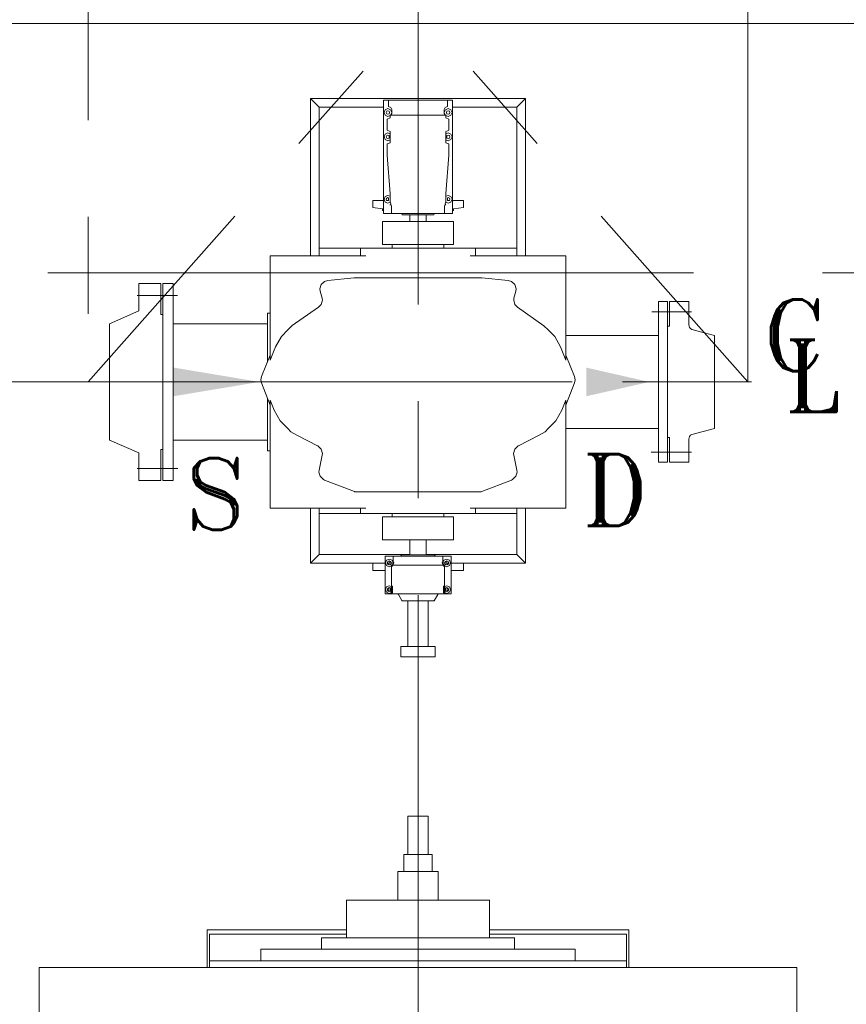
# Model space of a CAD drawing. Header units: inches. Extents: x 709340 to 1075215, y 37864 to 402163.
# Tile 23 of 56: x 823963 to 826844, y 172891 to 176322. Entities that reach past the tile are written whole.
import ezdxf

# ---------------------------------------------------------------- set-up
doc = ezdxf.new("R2010")
doc.units = ezdxf.units.IN
doc.header["$LTSCALE"] = 1800
doc.header["$MEASUREMENT"] = 0
doc.linetypes.add('CENTER', pattern=[2, 1.25, -0.25, 0.25, -0.25])
doc.layers.get('0').update_dxf_attribs({"color": 253, "lineweight": 5})
for name, color, linetype, lineweight in [('CEN', 8, 'CENTER', 18), ('GRID', 8, 'CENTER', 18), ('TEXT', 3, 'Continuous', 18)]:
    doc.layers.add(name, color=color, linetype=linetype, lineweight=lineweight)
doc.styles.add('ROMANT', font='romant')

# ---------------------------------------------------------------- blocks, each defined once
blk = doc.blocks.new('A$C2F2702F9')
at = {"color": 250}
for p, q in [((3390, 22249.5), (7425, 22249.5)), ((3390, 22249.5), (7425, 22249.5)), ((4925, 21988), (4955, 21958)), ((4925, 21440), (4925, 21988)), ((4925, 21988), (5675, 21988)), ((4925, 21988), (5675, 21988)), ((4925, 21440), (4925, 21988)), ((4925, 21988), (4955, 21958)), ((5180, 21587.5), (5180, 21982)), ((5180, 21982), (5197.6, 21982)), ((5180, 21982), (5197.6, 21982)), ((5180, 21587.5), (5180, 21982)), ((5197.6, 21982), (5402.4, 21982)), ((5197.6, 21959.8), (5197.6, 21982)), ((5197.6, 21959.8), (5197.6, 21982)), ((5197.6, 21982), (5402.4, 21982)), ((5197.6, 21959.8), (5205.2, 21956.7)), ((5197.6, 21959.8), (5205.2, 21956.7)), ((5394.8, 21956.7), (5402.4, 21959.8)), ((5394.8, 21956.7), (5402.4, 21959.8)), ((5402.4, 21982), (5420, 21982)), ((5402.4, 21982), (5402.4, 21959.8)), ((5402.4, 21982), (5402.4, 21959.8)), ((5402.4, 21982), (5420, 21982)), ((5420, 21982), (5420, 21587.5)), ((5420, 21982), (5420, 21587.5)), ((5675, 21988), (5645, 21958)), ((5675, 21988), (5645, 21958)), ((5675, 21440), (5675, 21988)), ((5675, 21440), (5675, 21988)), ((4955, 21958), (5180, 21958)), ((4955, 21466.5), (4955, 21958)), ((4955, 21466.5), (4955, 21958)), ((4955, 21958), (5180, 21958)), ((5181.5, 21939), (5185.5, 21948.5)), ((5181.5, 21939), (5185.5, 21948.5)), ((5185.5, 21929.5), (5181.5, 21939)), ((5185.5, 21929.5), (5181.5, 21939)), ((5185.5, 21948.5), (5195, 21952.5)), ((5185.5, 21948.5), (5195, 21952.5)), ((5195, 21925.5), (5185.5, 21929.5)), ((5195, 21925.5), (5185.5, 21929.5)), ((5189, 21939), (5190.8, 21943.2)), ((5189, 21939), (5190.8, 21943.2)), ((5190.8, 21934.8), (5189, 21939)), ((5190.8, 21934.8), (5189, 21939)), ((5190.8, 21943.2), (5195, 21945)), ((5190.8, 21943.2), (5195, 21945)), ((5195, 21933), (5190.8, 21934.8)), ((5195, 21933), (5190.8, 21934.8)), ((5195, 21952.5), (5204.5, 21948.5)), ((5195, 21952.5), (5204.5, 21948.5)), ((5195, 21945), (5199.2, 21943.2)), ((5195, 21945), (5199.2, 21943.2)), ((5199.2, 21934.8), (5195, 21933)), ((5199.2, 21934.8), (5195, 21933)), ((5202.5, 21928.6), (5195, 21925.5)), ((5202.5, 21928.6), (5195, 21925.5)), ((5199.2, 21943.2), (5201, 21939)), ((5199.2, 21943.2), (5201, 21939)), ((5201, 21939), (5199.2, 21934.8)), ((5201, 21939), (5199.2, 21934.8)), ((5206.6, 21931.5), (5202.5, 21930)), ((5206.6, 21931.5), (5202.5, 21930)), ((5202.5, 21930), (5397.5, 21930)), ((5202.5, 21930), (5202.5, 21920.2)), ((5202.5, 21930), (5202.5, 21920.2)), ((5202.5, 21930), (5397.5, 21930)), ((5204.5, 21948.5), (5208.5, 21939)), ((5204.5, 21948.5), (5208.5, 21939)), ((5205.2, 21956.7), (5208.4, 21949)), ((5205.2, 21956.7), (5208.4, 21949)), ((5208.5, 21939), (5205.2, 21930.9)), ((5208.5, 21939), (5205.2, 21930.9)), ((5208.4, 21935), (5206.6, 21931.5)), ((5208.4, 21935), (5206.6, 21931.5)), ((5208.4, 21949), (5208.4, 21935)), ((5208.4, 21949), (5208.4, 21935)), ((5391.5, 21939), (5395.5, 21948.5)), ((5391.5, 21939), (5395.5, 21948.5)), ((5394.8, 21930.9), (5391.5, 21939)), ((5394.8, 21930.9), (5391.5, 21939)), ((5391.6, 21949), (5394.8, 21956.7)), ((5391.6, 21949), (5394.8, 21956.7)), ((5391.6, 21935), (5391.6, 21949)), ((5391.6, 21935), (5391.6, 21949)), ((5393.4, 21931.5), (5391.6, 21935)), ((5393.4, 21931.5), (5391.6, 21935)), ((5397.5, 21930), (5393.4, 21931.5)), ((5397.5, 21930), (5393.4, 21931.5)), ((5395.5, 21948.5), (5405, 21952.5)), ((5395.5, 21948.5), (5405, 21952.5)), ((5397.5, 21920.2), (5397.5, 21930)), ((5397.5, 21920.2), (5397.5, 21930)), ((5405, 21925.5), (5397.5, 21928.6)), ((5405, 21925.5), (5397.5, 21928.6)), ((5399, 21939), (5400.8, 21943.2)), ((5399, 21939), (5400.8, 21943.2)), ((5400.8, 21934.8), (5399, 21939)), ((5400.8, 21934.8), (5399, 21939)), ((5400.8, 21943.2), (5405, 21945)), ((5400.8, 21943.2), (5405, 21945)), ((5405, 21933), (5400.8, 21934.8)), ((5405, 21933), (5400.8, 21934.8)), ((5405, 21952.5), (5414.5, 21948.5)), ((5405, 21952.5), (5414.5, 21948.5)), ((5405, 21945), (5409.2, 21943.2)), ((5405, 21945), (5409.2, 21943.2)), ((5409.2, 21934.8), (5405, 21933)), ((5409.2, 21934.8), (5405, 21933)), ((5414.5, 21929.5), (5405, 21925.5)), ((5414.5, 21929.5), (5405, 21925.5)), ((5409.2, 21943.2), (5411, 21939)), ((5409.2, 21943.2), (5411, 21939)), ((5411, 21939), (5409.2, 21934.8)), ((5411, 21939), (5409.2, 21934.8)), ((5414.5, 21948.5), (5418.5, 21939)), ((5414.5, 21948.5), (5418.5, 21939)), ((5418.5, 21939), (5414.5, 21929.5)), ((5418.5, 21939), (5414.5, 21929.5)), ((5420, 21958), (5645, 21958)), ((5420, 21958), (5645, 21958)), ((5645, 21958), (5645, 21466.5)), ((5645, 21958), (5645, 21466.5)), ((5202.5, 21920.2), (5192.6, 21916.1)), ((5202.5, 21920.2), (5192.6, 21916.1)), ((5192.6, 21876.9), (5192.6, 21916.1)), ((5192.6, 21876.9), (5192.6, 21916.1)), ((5407.4, 21916.1), (5397.5, 21920.2)), ((5407.4, 21916.1), (5397.5, 21920.2)), ((5407.4, 21916.1), (5407.4, 21876.9)), ((5407.4, 21916.1), (5407.4, 21876.9)), ((5181.5, 21854), (5185.5, 21863.5)), ((5181.5, 21854), (5185.5, 21863.5)), ((5185.5, 21863.5), (5195, 21867.5)), ((5185.5, 21863.5), (5195, 21867.5)), ((5189, 21854), (5190.8, 21858.2)), ((5189, 21854), (5190.8, 21858.2)), ((5190.8, 21858.2), (5195, 21860)), ((5190.8, 21858.2), (5195, 21860)), ((5192.6, 21876.9), (5202.5, 21872.8)), ((5192.6, 21876.9), (5202.5, 21872.8)), ((5195, 21867.5), (5202.5, 21864.4)), ((5195, 21867.5), (5202.5, 21864.4)), ((5195, 21860), (5199.2, 21858.2)), ((5195, 21860), (5199.2, 21858.2)), ((5199.2, 21849.8), (5199.2, 21858.2)), ((5199.2, 21849.8), (5199.2, 21858.2)), ((5202.5, 21872.8), (5202.5, 21833.7)), ((5202.5, 21872.8), (5202.5, 21833.7)), ((5397.5, 21872.8), (5402.5, 21874.9)), ((5397.5, 21872.8), (5402.5, 21874.9)), ((5397.5, 21833.7), (5397.5, 21872.8)), ((5397.5, 21833.7), (5397.5, 21872.8)), ((5397.5, 21864.4), (5405, 21867.5)), ((5397.5, 21864.4), (5405, 21867.5)), ((5400.8, 21858.2), (5405, 21860)), ((5400.8, 21858.2), (5405, 21860)), ((5400.8, 21849.8), (5400.8, 21858.2)), ((5400.8, 21849.8), (5400.8, 21858.2)), ((5402.5, 21874.9), (5407.4, 21876.9)), ((5402.5, 21874.9), (5407.4, 21876.9)), ((5405, 21867.5), (5414.5, 21863.5)), ((5405, 21867.5), (5414.5, 21863.5)), ((5405, 21860), (5409.2, 21858.2)), ((5405, 21860), (5409.2, 21858.2)), ((5409.2, 21858.2), (5411, 21854)), ((5409.2, 21858.2), (5411, 21854)), ((5414.5, 21863.5), (5418.5, 21854)), ((5414.5, 21863.5), (5418.5, 21854)), ((5185.5, 21844.5), (5181.5, 21854)), ((5185.5, 21844.5), (5181.5, 21854)), ((5195, 21840.5), (5185.5, 21844.5)), ((5195, 21840.5), (5185.5, 21844.5)), ((5190.8, 21849.8), (5189, 21854)), ((5190.8, 21849.8), (5189, 21854)), ((5195, 21848), (5190.8, 21849.8)), ((5195, 21848), (5190.8, 21849.8)), ((5202.5, 21833.7), (5192.6, 21829.6)), ((5202.5, 21833.7), (5192.6, 21829.6)), ((5192.6, 21790.4), (5192.6, 21829.6)), ((5192.6, 21790.4), (5192.6, 21829.6)), ((5199.2, 21849.8), (5195, 21848)), ((5199.2, 21849.8), (5195, 21848)), ((5202.5, 21843.6), (5195, 21840.5)), ((5202.5, 21843.6), (5195, 21840.5)), ((5405, 21840.5), (5397.5, 21843.6)), ((5405, 21840.5), (5397.5, 21843.6)), ((5407.4, 21829.6), (5397.5, 21833.7)), ((5407.4, 21829.6), (5397.5, 21833.7)), ((5405, 21848), (5400.8, 21849.8)), ((5405, 21848), (5400.8, 21849.8)), ((5409.2, 21849.8), (5405, 21848)), ((5409.2, 21849.8), (5405, 21848)), ((5414.5, 21844.5), (5405, 21840.5)), ((5414.5, 21844.5), (5405, 21840.5)), ((5407.4, 21829.6), (5407.4, 21790.4)), ((5407.4, 21829.6), (5407.4, 21790.4)), ((5411, 21854), (5409.2, 21849.8)), ((5411, 21854), (5409.2, 21849.8)), ((5418.5, 21854), (5414.5, 21844.5)), ((5418.5, 21854), (5414.5, 21844.5)), ((5192.6, 21790.4), (5202.5, 21655.3)), ((5192.6, 21790.4), (5202.5, 21655.3)), ((5397.5, 21655.3), (5407.4, 21790.4)), ((5397.5, 21655.3), (5407.4, 21790.4)), ((5185.5, 21646), (5195, 21650)), ((5185.5, 21646), (5195, 21650)), ((5195, 21650), (5202.5, 21646.9)), ((5195, 21650), (5202.5, 21646.9)), ((5202.5, 21655.3), (5202.5, 21627.5)), ((5202.5, 21655.3), (5202.5, 21627.5)), ((5397.5, 21627.5), (5397.5, 21655.3)), ((5397.5, 21627.5), (5397.5, 21655.3)), ((5397.5, 21646.9), (5405, 21650)), ((5397.5, 21646.9), (5405, 21650)), ((5405, 21650), (5414.5, 21646)), ((5405, 21650), (5414.5, 21646)), ((5142, 21607.5), (5142, 21632.5)), ((5142, 21632.5), (5180, 21632.5)), ((5142, 21632.5), (5180, 21632.5)), ((5142, 21607.5), (5142, 21632.5)), ((5181.5, 21636.5), (5185.5, 21646)), ((5181.5, 21636.5), (5185.5, 21646)), ((5185.5, 21627), (5181.5, 21636.5)), ((5185.5, 21627), (5181.5, 21636.5)), ((5195, 21623), (5185.5, 21627)), ((5195, 21623), (5185.5, 21627)), ((5189, 21636.5), (5190.8, 21640.7)), ((5189, 21636.5), (5190.8, 21640.7)), ((5190.7, 21632.5), (5189, 21636.5)), ((5190.7, 21632.5), (5189, 21636.5)), ((5190.7, 21632.5), (5197, 21632.5)), ((5190.7, 21632.5), (5197, 21632.5)), ((5190.8, 21640.7), (5195, 21642.5)), ((5190.8, 21640.7), (5195, 21642.5)), ((5195, 21642.5), (5197, 21641.7)), ((5195, 21642.5), (5197, 21641.7)), ((5203, 21626.3), (5195, 21623)), ((5203, 21626.3), (5195, 21623)), ((5197, 21632.5), (5197, 21641.7)), ((5197, 21632.5), (5197, 21641.7)), ((5204.4, 21618.5), (5202.3, 21617.6)), ((5204.4, 21618.5), (5202.3, 21617.6)), ((5206.1, 21616), (5202.3, 21617.6)), ((5206.1, 21616), (5202.3, 21617.6)), ((5202.5, 21627.5), (5205.8, 21620.4)), ((5202.5, 21627.5), (5205.8, 21620.4)), ((5205.2, 21618.8), (5204.4, 21618.5)), ((5205.2, 21618.8), (5204.4, 21618.5)), ((5205.8, 21620.4), (5205.2, 21618.8)), ((5205.8, 21620.4), (5205.2, 21618.8)), ((5207.6, 21612.5), (5206.1, 21616)), ((5207.6, 21612.5), (5206.1, 21616)), ((5393.9, 21616), (5392.4, 21612.5)), ((5393.9, 21616), (5392.4, 21612.5)), ((5397.4, 21617.5), (5393.9, 21616)), ((5397.4, 21617.5), (5393.9, 21616)), ((5394.2, 21620.4), (5397.5, 21627.5)), ((5394.2, 21620.4), (5397.5, 21627.5)), ((5394.8, 21618.8), (5394.2, 21620.4)), ((5394.8, 21618.8), (5394.2, 21620.4)), ((5395.6, 21618.5), (5394.8, 21618.8)), ((5395.6, 21618.5), (5394.8, 21618.8)), ((5397.4, 21617.5), (5395.6, 21618.5)), ((5397.4, 21617.5), (5395.6, 21618.5)), ((5405, 21623), (5397, 21626.3)), ((5405, 21623), (5397, 21626.3)), ((5403, 21641.7), (5405, 21642.5)), ((5403, 21641.7), (5405, 21642.5)), ((5403, 21632.5), (5403, 21641.7)), ((5403, 21632.5), (5403, 21641.7)), ((5409.2, 21632.3), (5403, 21632.5)), ((5409.2, 21632.3), (5403, 21632.5)), ((5405, 21642.5), (5409.2, 21640.7)), ((5405, 21642.5), (5409.2, 21640.7)), ((5414.5, 21627), (5405, 21623)), ((5414.5, 21627), (5405, 21623)), ((5409.2, 21640.7), (5411, 21636.5)), ((5409.2, 21640.7), (5411, 21636.5)), ((5411, 21636.5), (5409.2, 21632.3)), ((5411, 21636.5), (5409.2, 21632.3)), ((5414.5, 21646), (5418.5, 21636.5)), ((5414.5, 21646), (5418.5, 21636.5)), ((5418.5, 21636.5), (5414.5, 21627)), ((5418.5, 21636.5), (5414.5, 21627)), ((5458, 21632.5), (5420, 21632.5)), ((5458, 21632.5), (5420, 21632.5)), ((5458, 21607.5), (5458, 21632.5)), ((5458, 21607.5), (5458, 21632.5)), ((5176, 21603.5), (5142, 21607.5)), ((5176, 21603.5), (5142, 21607.5)), ((5176, 21597.5), (5176, 21603.5)), ((5176, 21597.5), (5176, 21603.5)), ((5180, 21597.5), (5176, 21597.5)), ((5180, 21597.5), (5176, 21597.5)), ((5207.6, 21587.5), (5180, 21587.5)), ((5207.6, 21587.5), (5180, 21587.5)), ((5204, 21586.5), (5204, 21587.5)), ((5204, 21586.5), (5204, 21587.5)), ((5242.4, 21586.5), (5204, 21586.5)), ((5242.4, 21586.5), (5204, 21586.5)), ((5207.6, 21587.5), (5207.6, 21612.5)), ((5207.6, 21587.5), (5207.6, 21612.5)), ((5207.6, 21587.5), (5392.4, 21587.5)), ((5207.6, 21587.5), (5392.4, 21587.5)), ((5243.5, 21586), (5240, 21587.5)), ((5243.5, 21586), (5240, 21587.5)), ((5245, 21582.5), (5243.5, 21586)), ((5245, 21582.5), (5243.5, 21586)), ((5245, 21582.5), (5355, 21582.5)), ((5245, 21582.5), (5355, 21582.5)), ((5272, 21558.5), (5272, 21582.5)), ((5272, 21558.5), (5272, 21582.5)), ((5328, 21558.5), (5328, 21582.5)), ((5328, 21558.5), (5328, 21582.5)), ((5355, 21582.5), (5356.5, 21586)), ((5355, 21582.5), (5356.5, 21586)), ((5356.5, 21586), (5360, 21587.5)), ((5356.5, 21586), (5360, 21587.5)), ((5357.6, 21586.5), (5396, 21586.5)), ((5357.6, 21586.5), (5396, 21586.5)), ((5392.4, 21612.5), (5392.4, 21587.5)), ((5392.4, 21612.5), (5392.4, 21587.5)), ((5420, 21587.5), (5392.4, 21587.5)), ((5420, 21587.5), (5392.4, 21587.5)), ((5396, 21586.5), (5396, 21587.5)), ((5396, 21586.5), (5396, 21587.5)), ((5420, 21597.5), (5424, 21597.5)), ((5420, 21597.5), (5424, 21597.5)), ((5424, 21603.5), (5458, 21607.5)), ((5424, 21603.5), (5458, 21607.5)), ((5424, 21597.5), (5424, 21603.5)), ((5424, 21597.5), (5424, 21603.5)), ((5176, 21558.5), (5424, 21558.5)), ((5176, 21478.5), (5176, 21558.5)), ((5176, 21478.5), (5176, 21558.5)), ((5176, 21558.5), (5424, 21558.5)), ((5424, 21478.5), (5424, 21558.5)), ((5424, 21478.5), (5424, 21558.5)), ((5176, 21478.5), (5424, 21478.5)), ((5176, 21478.5), (5424, 21478.5)), ((5210, 21466.5), (5210, 21478.5)), ((5210, 21466.5), (5210, 21478.5)), ((5390, 21466.5), (5390, 21478.5)), ((5390, 21466.5), (5390, 21478.5)), ((4955, 21440), (4955, 21466.5)), ((4955, 21466.5), (5100, 21466.5)), ((4955, 21466.5), (5100, 21466.5)), ((4955, 21440), (4955, 21466.5)), ((5300, 21466.5), (5100, 21466.5)), ((5100, 21466.5), (5100, 21440)), ((5100, 21466.5), (5100, 21440)), ((5300, 21466.5), (5100, 21466.5)), ((5500, 21466.5), (5300, 21466.5)), ((5500, 21466.5), (5300, 21466.5)), ((5500, 21466.5), (5645, 21466.5)), ((5500, 21466.5), (5500, 21440)), ((5500, 21466.5), (5500, 21440)), ((5500, 21466.5), (5645, 21466.5)), ((5645, 21466.5), (5645, 21440)), ((5645, 21466.5), (5645, 21440)), ((4785, 21076.4), (4785, 21440)), ((4785, 21440), (5118.5, 21440)), ((4785, 21440), (5118.5, 21440)), ((4785, 21076.4), (4785, 21440)), ((5481.5, 21440), (5815, 21440)), ((5481.5, 21440), (5815, 21440)), ((5815, 21440), (5815, 21076.4)), ((5815, 21440), (5815, 21076.4)), ((4327, 21343), (4327, 21247.5)), ((4327, 21343), (4403, 21343)), ((4403, 21343), (4403, 21235)), ((4962.3, 21339), (4973.6, 21350)), ((4962.3, 21339), (4973.6, 21350)), ((4973.6, 21350), (4986.1, 21353.8)), ((4973.6, 21350), (4986.1, 21353.8)), ((4986.1, 21353.8), (5077.6, 21362.4)), ((4986.1, 21353.8), (5077.6, 21362.4)), ((5077.6, 21362.4), (5080.6, 21362.5)), ((5077.6, 21362.4), (5080.6, 21362.5)), ((5519.8, 21362.5), (5080.6, 21362.5)), ((5519.8, 21362.5), (5080.6, 21362.5)), ((5519.8, 21362.5), (5522.4, 21362.4)), ((5519.8, 21362.5), (5522.4, 21362.4)), ((5522.4, 21362.4), (5613.9, 21353.8)), ((5522.4, 21362.4), (5613.9, 21353.8)), ((5613.9, 21353.8), (5626.4, 21350)), ((5613.9, 21353.8), (5626.4, 21350)), ((5626.4, 21350), (5637.7, 21339)), ((5626.4, 21350), (5637.7, 21339)), ((4958.2, 21324), (4962.3, 21339)), ((4958.2, 21324), (4962.3, 21339)), ((4959.1, 21316.5), (4958.2, 21324)), ((4959.1, 21316.5), (4958.2, 21324)), ((4965.6, 21292.3), (4959.1, 21316.5)), ((4965.6, 21292.3), (4959.1, 21316.5)), ((5640.9, 21316.5), (5634.4, 21292.3)), ((5640.9, 21316.5), (5634.4, 21292.3)), ((5637.7, 21339), (5641.8, 21324)), ((5637.7, 21339), (5641.8, 21324)), ((5641.8, 21324), (5640.9, 21316.5)), ((5641.8, 21324), (5640.9, 21316.5)), ((4962.4, 21269.8), (4966.5, 21284.8)), ((4962.4, 21269.8), (4966.5, 21284.8)), ((4966.5, 21284.8), (4965.6, 21292.3)), ((4966.5, 21284.8), (4965.6, 21292.3)), ((5634.4, 21292.3), (5633.5, 21284.8)), ((5634.4, 21292.3), (5633.5, 21284.8)), ((5633.5, 21284.8), (5637.6, 21269.8)), ((5633.5, 21284.8), (5637.6, 21269.8)), ((6177, 21280), (6177, 21194)), ((6244, 21280), (6177, 21280)), ((6244, 21280), (6244, 21200)), ((4327, 21247.5), (4225, 21203)), ((4775, 21240), (4775, 21069)), ((4775, 21240), (4785, 21240)), ((4775, 21240), (4785, 21240)), ((4775, 21240), (4775, 21069)), ((4861.9, 21196.1), (4953.7, 21260.5)), ((4861.9, 21196.1), (4953.7, 21260.5)), ((4953.7, 21260.5), (4962.4, 21269.8)), ((4953.7, 21260.5), (4962.4, 21269.8)), ((5637.6, 21269.8), (5646.3, 21260.5)), ((5637.6, 21269.8), (5646.3, 21260.5)), ((5646.3, 21260.5), (5738.3, 21195.9)), ((5646.3, 21260.5), (5738.3, 21195.9)), ((4410, 20765), (4410, 21235)), ((4225, 20797), (4225, 21203)), ((4823.6, 21158.3), (4846.3, 21181)), ((4823.6, 21158.3), (4846.3, 21181)), ((4846.3, 21181), (4861.9, 21196.1)), ((4846.3, 21181), (4861.9, 21196.1)), ((5738.3, 21195.9), (5753.7, 21181)), ((5738.3, 21195.9), (5753.7, 21181)), ((5753.7, 21181), (5776.4, 21158.3)), ((5753.7, 21181), (5776.4, 21158.3)), ((6170, 21194), (6170, 20806)), ((6177, 21194), (6170, 21194)), ((6254.2, 21182.6), (6333, 21162)), ((4803.7, 21122.4), (4823.6, 21158.3)), ((4803.7, 21122.4), (4823.6, 21158.3)), ((5776.4, 21158.3), (5796.3, 21122.4)), ((5776.4, 21158.3), (5796.3, 21122.4)), ((6333, 21162), (6333, 20838)), ((4785, 21076.4), (4803.7, 21122.4)), ((4785, 21076.4), (4803.7, 21122.4)), ((5796.3, 21122.4), (5815, 21076.4)), ((5796.3, 21122.4), (5815, 21076.4)), ((4785, 21093.7), (4754.5, 21018.6)), ((4785, 21093.7), (4754.5, 21018.6)), ((5815, 21093.7), (5845.5, 21018.6)), ((5815, 21093.7), (5845.5, 21018.6)), ((4754.5, 21018.6), (4752.3, 21007.3)), ((4754.5, 21018.6), (4752.3, 21007.3)), ((4752.3, 21007.3), (4754.4, 20996.3)), ((4752.3, 21007.3), (4754.4, 20996.3)), ((5845.5, 21018.6), (5847.7, 21007.3)), ((5845.5, 21018.6), (5847.7, 21007.3)), ((5847.7, 21007.3), (5845.6, 20996.3)), ((5847.7, 21007.3), (5845.6, 20996.3)), ((4754.4, 20996.3), (4785, 20918.7)), ((4754.4, 20996.3), (4785, 20918.7)), ((5845.6, 20996.3), (5815, 20918.7)), ((5845.6, 20996.3), (5815, 20918.7)), ((4775, 20944), (4775, 20760)), ((4775, 20944), (4775, 20760)), ((4785, 20560), (4785, 20936.4)), ((4798.6, 20901.9), (4785, 20936.4)), ((4798.6, 20901.9), (4785, 20936.4)), ((4785, 20560), (4785, 20936.4)), ((5815, 20936.4), (5801.4, 20901.9)), ((5815, 20936.4), (5801.4, 20901.9)), ((5815, 20936.4), (5815, 20560)), ((5815, 20936.4), (5815, 20560)), ((4819.2, 20864.3), (4798.6, 20901.9)), ((4819.2, 20864.3), (4798.6, 20901.9)), ((5801.4, 20901.9), (5780.8, 20864.3)), ((5801.4, 20901.9), (5780.8, 20864.3)), ((4846.3, 20837.2), (4819.2, 20864.3)), ((4846.3, 20837.2), (4819.2, 20864.3)), ((5780.8, 20864.3), (5753.7, 20837.2)), ((5780.8, 20864.3), (5753.7, 20837.2)), ((4857.2, 20826.6), (4846.3, 20837.2)), ((4857.2, 20826.6), (4846.3, 20837.2)), ((4879.7, 20813.2), (4857.2, 20826.6)), ((4879.7, 20813.2), (4857.2, 20826.6)), ((5742.8, 20826.6), (5720.3, 20813.2)), ((5742.8, 20826.6), (5720.3, 20813.2)), ((5753.7, 20837.2), (5742.8, 20826.6)), ((5753.7, 20837.2), (5742.8, 20826.6)), ((6254.2, 20817.4), (6333, 20838)), ((4327, 20752.5), (4225, 20797)), ((4950.1, 20777.9), (4879.7, 20813.2)), ((4950.1, 20777.9), (4879.7, 20813.2)), ((5720.3, 20813.2), (5649.9, 20777.9)), ((5720.3, 20813.2), (5649.9, 20777.9)), ((6177, 20806), (6170, 20806)), ((6177, 20720), (6177, 20806)), ((6177, 20720), (6177, 20806)), ((6244, 20720), (6244, 20800)), ((4403, 20657), (4403, 20765)), ((4403, 20765), (4410, 20765)), ((4775, 20760), (4785, 20760)), ((4775, 20760), (4785, 20760)), ((4951.3, 20777.2), (4950.1, 20777.9)), ((4951.3, 20777.2), (4950.1, 20777.9)), ((4962.7, 20766.2), (4951.3, 20777.2)), ((4962.7, 20766.2), (4951.3, 20777.2)), ((4966.8, 20751.2), (4962.7, 20766.2)), ((4966.8, 20751.2), (4962.7, 20766.2)), ((5637.3, 20766.2), (5633.2, 20751.2)), ((5637.3, 20766.2), (5633.2, 20751.2)), ((5648.7, 20777.2), (5637.3, 20766.2)), ((5648.7, 20777.2), (5637.3, 20766.2)), ((5649.9, 20777.9), (5648.7, 20777.2)), ((5649.9, 20777.9), (5648.7, 20777.2)), ((4327, 20657), (4327, 20752.5)), ((4955.2, 20692), (4966.2, 20745.3)), ((4955.2, 20692), (4966.2, 20745.3)), ((4966.2, 20745.3), (4966.8, 20751.2)), ((4966.2, 20745.3), (4966.8, 20751.2)), ((5633.2, 20751.2), (5633.8, 20745.3)), ((5633.2, 20751.2), (5633.8, 20745.3)), ((5633.8, 20745.3), (5644.8, 20692)), ((5633.8, 20745.3), (5644.8, 20692)), ((4954.6, 20686.1), (4955.2, 20692)), ((4954.6, 20686.1), (4955.2, 20692)), ((5644.8, 20692), (5645.4, 20686.1)), ((5644.8, 20692), (5645.4, 20686.1)), ((6244, 20720), (6177, 20720)), ((4327, 20657), (4403, 20657)), ((4958.7, 20671.1), (4954.6, 20686.1)), ((4958.7, 20671.1), (4954.6, 20686.1)), ((4970.1, 20660.1), (4958.7, 20671.1)), ((4970.1, 20660.1), (4958.7, 20671.1)), ((4974.1, 20658.2), (4970.1, 20660.1)), ((4974.1, 20658.2), (4970.1, 20660.1)), ((5078.2, 20617.9), (4974.1, 20658.2)), ((5078.2, 20617.9), (4974.1, 20658.2)), ((5626, 20658.2), (5521.9, 20617.9)), ((5626, 20658.2), (5521.9, 20617.9)), ((5629.9, 20660.1), (5626, 20658.2)), ((5629.9, 20660.1), (5626, 20658.2)), ((5641.3, 20671.1), (5629.9, 20660.1)), ((5641.3, 20671.1), (5629.9, 20660.1)), ((5645.4, 20686.1), (5641.3, 20671.1)), ((5645.4, 20686.1), (5641.3, 20671.1)), ((5080.1, 20617.5), (5078.2, 20617.9)), ((5080.1, 20617.5), (5078.2, 20617.9)), ((5519.8, 20617.5), (5080.1, 20617.5)), ((5519.8, 20617.5), (5080.1, 20617.5)), ((5521.9, 20617.9), (5519.8, 20617.5)), ((5521.9, 20617.9), (5519.8, 20617.5)), ((5118.5, 20560), (4785, 20560)), ((5118.5, 20560), (4785, 20560)), ((4925, 20368.5), (4925, 20560)), ((4925, 20368.5), (4925, 20560)), ((4955, 20541.5), (4955, 20560)), ((4955, 20541.5), (4955, 20560)), ((5100, 20560), (5100, 20541.5)), ((5100, 20560), (5100, 20541.5)), ((5815, 20560), (5481.5, 20560)), ((5815, 20560), (5481.5, 20560)), ((5500, 20560), (5500, 20541.5)), ((5500, 20560), (5500, 20541.5)), ((5645, 20560), (5645, 20541.5)), ((5645, 20560), (5645, 20541.5)), ((5675, 20368.5), (5675, 20560)), ((5675, 20368.5), (5675, 20560)), ((5100, 20541.5), (4955, 20541.5)), ((4955, 20398.5), (4955, 20541.5)), ((4955, 20398.5), (4955, 20541.5)), ((5100, 20541.5), (4955, 20541.5)), ((5300, 20541.5), (5100, 20541.5)), ((5300, 20541.5), (5100, 20541.5)), ((5300, 20529.5), (5176, 20529.5)), ((5176, 20529.5), (5176, 20449.5)), ((5176, 20529.5), (5176, 20449.5)), ((5300, 20529.5), (5176, 20529.5)), ((5210, 20541.5), (5210, 20529.5)), ((5210, 20541.5), (5210, 20529.5)), ((5500, 20541.5), (5300, 20541.5)), ((5500, 20541.5), (5300, 20541.5)), ((5424, 20529.5), (5300, 20529.5)), ((5424, 20529.5), (5300, 20529.5)), ((5390, 20541.5), (5390, 20529.5)), ((5390, 20541.5), (5390, 20529.5)), ((5424, 20529.5), (5424, 20449.5)), ((5424, 20529.5), (5424, 20449.5)), ((5645, 20541.5), (5500, 20541.5)), ((5645, 20541.5), (5500, 20541.5)), ((5645, 20541.5), (5645, 20398.5)), ((5645, 20541.5), (5645, 20398.5)), ((5300, 20449.5), (5176, 20449.5)), ((5300, 20449.5), (5176, 20449.5)), ((5272, 20397.5), (5272, 20449.5)), ((5272, 20397.5), (5272, 20449.5)), ((5424, 20449.5), (5300, 20449.5)), ((5424, 20449.5), (5300, 20449.5)), ((5328, 20397.5), (5328, 20449.5)), ((5328, 20397.5), (5328, 20449.5)), ((4925, 20368.5), (4955, 20398.5)), ((4925, 20368.5), (4955, 20398.5)), ((5272, 20398.5), (4955, 20398.5)), ((5272, 20398.5), (4955, 20398.5)), ((5185, 20261.5), (5185, 20392.5)), ((5185, 20392.5), (5213.6, 20392.5)), ((5185, 20392.5), (5213.6, 20392.5)), ((5185, 20261.5), (5185, 20392.5)), ((5190.5, 20379), (5200, 20383)), ((5190.5, 20379), (5200, 20383)), ((5200, 20383), (5209.5, 20379)), ((5200, 20383), (5209.5, 20379)), ((5213.6, 20392.5), (5216.8, 20392.5)), ((5213.6, 20392.5), (5213.6, 20375.3)), ((5213.6, 20392.5), (5213.6, 20375.3)), ((5213.6, 20392.5), (5216.8, 20392.5)), ((5216.8, 20392.5), (5386.4, 20392.5)), ((5216.8, 20392.5), (5386.4, 20392.5)), ((5237, 20392.5), (5240.5, 20394)), ((5237, 20392.5), (5240.5, 20394)), ((5237, 20392.5), (5240.5, 20394)), ((5237, 20392.5), (5240.5, 20394)), ((5240.5, 20394), (5242, 20396.5)), ((5240.5, 20394), (5242, 20396.5)), ((5242, 20397.5), (5358, 20397.5)), ((5242, 20396.5), (5242, 20397.5)), ((5242, 20396.5), (5242, 20397.5)), ((5242, 20397.5), (5358, 20397.5)), ((5645, 20398.5), (5328, 20398.5)), ((5645, 20398.5), (5328, 20398.5)), ((5358, 20396.5), (5358, 20397.5)), ((5358, 20396.5), (5358, 20397.5)), ((5359.5, 20394), (5358, 20396.5)), ((5359.5, 20394), (5358, 20396.5)), ((5363, 20392.5), (5359.5, 20394)), ((5363, 20392.5), (5359.5, 20394)), ((5363, 20392.5), (5359.5, 20394)), ((5363, 20392.5), (5359.5, 20394)), ((5386.4, 20392.5), (5415, 20392.5)), ((5386.4, 20375.3), (5386.4, 20392.5)), ((5386.4, 20375.3), (5386.4, 20392.5)), ((5386.4, 20392.5), (5415, 20392.5)), ((5390.5, 20379), (5400, 20383)), ((5390.5, 20379), (5400, 20383)), ((5400, 20383), (5409.5, 20379)), ((5400, 20383), (5409.5, 20379)), ((5415, 20392.5), (5415, 20261.5)), ((5415, 20392.5), (5415, 20261.5)), ((5675, 20368.5), (5645, 20398.5)), ((5675, 20368.5), (5645, 20398.5)), ((4925, 20368.5), (5142, 20368.5)), ((4925, 20368.5), (5142, 20368.5)), ((5142, 20343.5), (5142, 20368.5)), ((5142, 20368.5), (5185, 20368.5)), ((5142, 20368.5), (5185, 20368.5)), ((5142, 20343.5), (5142, 20368.5)), ((5186.5, 20369.5), (5190.5, 20379)), ((5186.5, 20369.5), (5190.5, 20379)), ((5190.5, 20360), (5186.5, 20369.5)), ((5190.5, 20360), (5186.5, 20369.5)), ((5200, 20356), (5190.5, 20360)), ((5200, 20356), (5190.5, 20360)), ((5192.8, 20369.5), (5194.9, 20374.6)), ((5192.8, 20369.5), (5194.9, 20374.6)), ((5194.9, 20364.4), (5192.8, 20369.5)), ((5194.9, 20364.4), (5192.8, 20369.5)), ((5193.7, 20369.5), (5195.5, 20374)), ((5193.7, 20369.5), (5195.5, 20374)), ((5195.5, 20365), (5193.7, 20369.5)), ((5195.5, 20365), (5193.7, 20369.5)), ((5194.1, 20368.5), (5202, 20368.5)), ((5194.1, 20368.5), (5202, 20368.5)), ((5194.9, 20374.6), (5200, 20376.7)), ((5194.9, 20374.6), (5200, 20376.7)), ((5200, 20362.3), (5194.9, 20364.4)), ((5200, 20362.3), (5194.9, 20364.4)), ((5195.5, 20374), (5200, 20375.8)), ((5195.5, 20374), (5200, 20375.8)), ((5200, 20363.2), (5195.5, 20365)), ((5200, 20363.2), (5195.5, 20365)), ((5200, 20376.7), (5205.1, 20374.6)), ((5200, 20376.7), (5205.1, 20374.6)), ((5200, 20375.8), (5204.5, 20374)), ((5200, 20375.8), (5204.5, 20374)), ((5204.5, 20365), (5200, 20363.2)), ((5204.5, 20365), (5200, 20363.2)), ((5205.1, 20364.4), (5200, 20362.3)), ((5205.1, 20364.4), (5200, 20362.3)), ((5207.6, 20359.1), (5200, 20356)), ((5207.6, 20359.1), (5200, 20356)), ((5202, 20368.5), (5202, 20374.5)), ((5202, 20374.5), (5203.1, 20374.5)), ((5202, 20374.5), (5203.1, 20374.5)), ((5202, 20368.5), (5202, 20374.5)), ((5204.5, 20374), (5206.3, 20369.5)), ((5204.5, 20374), (5206.3, 20369.5)), ((5206.3, 20369.5), (5204.5, 20365)), ((5206.3, 20369.5), (5204.5, 20365)), ((5205.1, 20374.6), (5207.2, 20369.5)), ((5205.1, 20374.6), (5207.2, 20369.5)), ((5207.2, 20369.5), (5205.1, 20364.4)), ((5207.2, 20369.5), (5205.1, 20364.4)), ((5206.8, 20361.5), (5207.6, 20361.5)), ((5206.8, 20361.5), (5206.8, 20358.8)), ((5206.8, 20361.5), (5206.8, 20358.8)), ((5206.8, 20361.5), (5207.6, 20361.5)), ((5207.6, 20361.5), (5208.6, 20361.5)), ((5207.6, 20359.1), (5207.6, 20361.5)), ((5207.6, 20359.1), (5207.6, 20361.5)), ((5207.6, 20361.5), (5208.6, 20361.5)), ((5207.6, 20359.1), (5207.6, 20356.6)), ((5207.6, 20359.1), (5207.6, 20356.6)), ((5211.2, 20358.1), (5207.6, 20356.6)), ((5211.2, 20358.1), (5207.6, 20356.6)), ((5207.6, 20356.6), (5207.6, 20289.4)), ((5207.6, 20356.6), (5207.6, 20289.4)), ((5208.6, 20361.5), (5210.5, 20362.3)), ((5208.6, 20361.5), (5210.5, 20362.3)), ((5209.5, 20379), (5213.5, 20369.5)), ((5209.5, 20379), (5213.5, 20369.5)), ((5213.5, 20369.5), (5210.5, 20362.3)), ((5213.5, 20369.5), (5210.5, 20362.3)), ((5210.5, 20362.3), (5212.1, 20363)), ((5210.5, 20362.3), (5212.1, 20363)), ((5211.2, 20361.5), (5211.2, 20358.1)), ((5211.2, 20361.5), (5211.2, 20358.1)), ((5211.3, 20361.5), (5388.7, 20361.5)), ((5211.3, 20361.5), (5388.7, 20361.5)), ((5212.1, 20363), (5213.6, 20366.5)), ((5212.1, 20363), (5213.6, 20366.5)), ((5212.2, 20361.5), (5212.8, 20361.8)), ((5212.2, 20361.5), (5212.8, 20361.8)), ((5212.8, 20371.2), (5212.8, 20367.8)), ((5212.8, 20371.2), (5212.8, 20367.8)), ((5216, 20369.5), (5212.8, 20361.8)), ((5216, 20369.5), (5212.8, 20361.8)), ((5213.6, 20375.3), (5213.5, 20369.5)), ((5213.6, 20375.3), (5213.5, 20369.5)), ((5213.6, 20366.5), (5213.5, 20369.5)), ((5213.6, 20366.5), (5213.5, 20369.5)), ((5213.6, 20375.3), (5216, 20369.5)), ((5213.6, 20375.3), (5216, 20369.5)), ((5384, 20369.5), (5386.4, 20375.3)), ((5384, 20369.5), (5386.4, 20375.3)), ((5387.2, 20361.8), (5384, 20369.5)), ((5387.2, 20361.8), (5384, 20369.5)), ((5386.5, 20369.5), (5386.4, 20375.3)), ((5386.5, 20369.5), (5386.4, 20375.3)), ((5386.4, 20366.5), (5386.5, 20369.5)), ((5386.4, 20366.5), (5386.5, 20369.5)), ((5386.4, 20366.5), (5387.9, 20363)), ((5386.4, 20366.5), (5387.9, 20363)), ((5386.5, 20369.5), (5390.5, 20379)), ((5386.5, 20369.5), (5390.5, 20379)), ((5389.5, 20362.3), (5386.5, 20369.5)), ((5389.5, 20362.3), (5386.5, 20369.5)), ((5387.2, 20367.8), (5387.2, 20371.2)), ((5387.2, 20367.8), (5387.2, 20371.2)), ((5387.8, 20361.5), (5387.2, 20361.8)), ((5387.8, 20361.5), (5387.2, 20361.8)), ((5387.9, 20363), (5389.5, 20362.3)), ((5387.9, 20363), (5389.5, 20362.3)), ((5388.8, 20358.1), (5388.8, 20361.5)), ((5388.8, 20358.1), (5388.8, 20361.5)), ((5392.4, 20356.6), (5388.8, 20358.1)), ((5392.4, 20356.6), (5388.8, 20358.1)), ((5389.3, 20361.4), (5389.5, 20362.3)), ((5389.3, 20361.4), (5389.5, 20362.3)), ((5389.5, 20362.3), (5391.4, 20361.5)), ((5389.5, 20362.3), (5390.5, 20360)), ((5389.5, 20362.3), (5390.5, 20360)), ((5389.5, 20362.3), (5391.4, 20361.5)), ((5392.4, 20359.1), (5390.5, 20360)), ((5392.4, 20359.1), (5390.5, 20360)), ((5391.4, 20361.5), (5392.4, 20361.5)), ((5391.4, 20361.5), (5392.4, 20361.5)), ((5392.4, 20361.5), (5393.2, 20361.5)), ((5392.4, 20361.5), (5392.4, 20359.1)), ((5392.4, 20361.5), (5392.4, 20359.1)), ((5392.4, 20361.5), (5393.2, 20361.5)), ((5400, 20356), (5392.4, 20359.1)), ((5400, 20356), (5392.4, 20359.1)), ((5392.4, 20289.4), (5392.4, 20356.6)), ((5392.4, 20289.4), (5392.4, 20356.6)), ((5392.8, 20369.5), (5394.9, 20374.6)), ((5392.8, 20369.5), (5394.9, 20374.6)), ((5394.9, 20364.4), (5392.8, 20369.5)), ((5394.9, 20364.4), (5392.8, 20369.5)), ((5393.2, 20358.8), (5393.2, 20361.5)), ((5393.2, 20358.8), (5393.2, 20361.5)), ((5393.7, 20369.5), (5395.5, 20374)), ((5393.7, 20369.5), (5395.5, 20374)), ((5395.5, 20365), (5393.7, 20369.5)), ((5395.5, 20365), (5393.7, 20369.5)), ((5394.9, 20374.6), (5400, 20376.7)), ((5394.9, 20374.6), (5400, 20376.7)), ((5400, 20362.3), (5394.9, 20364.4)), ((5400, 20362.3), (5394.9, 20364.4)), ((5395.5, 20374), (5400, 20375.8)), ((5395.5, 20374), (5400, 20375.8)), ((5400, 20363.2), (5395.5, 20365)), ((5400, 20363.2), (5395.5, 20365)), ((5398, 20374.5), (5396.9, 20374.5)), ((5398, 20374.5), (5396.9, 20374.5)), ((5398, 20368.5), (5398, 20374.5)), ((5398, 20368.5), (5398, 20374.5)), ((5405.9, 20368.5), (5398, 20368.5)), ((5405.9, 20368.5), (5398, 20368.5)), ((5400, 20376.7), (5405.1, 20374.6)), ((5400, 20376.7), (5405.1, 20374.6)), ((5400, 20375.8), (5404.5, 20374)), ((5400, 20375.8), (5404.5, 20374)), ((5404.5, 20365), (5400, 20363.2)), ((5404.5, 20365), (5400, 20363.2)), ((5405.1, 20364.4), (5400, 20362.3)), ((5405.1, 20364.4), (5400, 20362.3)), ((5409.5, 20360), (5400, 20356)), ((5409.5, 20360), (5400, 20356)), ((5404.5, 20374), (5406.3, 20369.5)), ((5404.5, 20374), (5406.3, 20369.5)), ((5406.3, 20369.5), (5404.5, 20365)), ((5406.3, 20369.5), (5404.5, 20365)), ((5405.1, 20374.6), (5407.2, 20369.5)), ((5405.1, 20374.6), (5407.2, 20369.5)), ((5407.2, 20369.5), (5405.1, 20364.4)), ((5407.2, 20369.5), (5405.1, 20364.4)), ((5409.5, 20379), (5413.5, 20369.5)), ((5409.5, 20379), (5413.5, 20369.5)), ((5413.5, 20369.5), (5409.5, 20360)), ((5413.5, 20369.5), (5409.5, 20360)), ((5458, 20368.5), (5415, 20368.5)), ((5458, 20368.5), (5415, 20368.5)), ((5458, 20368.5), (5675, 20368.5)), ((5458, 20343.5), (5458, 20368.5)), ((5458, 20343.5), (5458, 20368.5)), ((5458, 20368.5), (5675, 20368.5)), ((5185, 20343.5), (5142, 20343.5)), ((5185, 20343.5), (5142, 20343.5)), ((5415, 20343.5), (5458, 20343.5)), ((5415, 20343.5), (5458, 20343.5)), ((5186.5, 20276.5), (5190.5, 20286)), ((5186.5, 20276.5), (5190.5, 20286)), ((5190.5, 20286), (5200, 20290)), ((5190.5, 20286), (5200, 20290)), ((5192.8, 20276.5), (5194.9, 20281.6)), ((5192.8, 20276.5), (5194.9, 20281.6)), ((5193.7, 20276.5), (5195.5, 20281)), ((5193.7, 20276.5), (5195.5, 20281)), ((5194.9, 20281.6), (5200, 20283.7)), ((5194.9, 20281.6), (5200, 20283.7)), ((5195.5, 20281), (5200, 20282.8)), ((5195.5, 20281), (5200, 20282.8)), ((5198, 20271.5), (5198, 20282)), ((5198, 20271.5), (5198, 20282)), ((5200, 20290), (5207.6, 20286.9)), ((5200, 20290), (5207.6, 20286.9)), ((5200, 20283.7), (5205.1, 20281.6)), ((5200, 20283.7), (5205.1, 20281.6)), ((5200, 20282.8), (5204.5, 20281)), ((5200, 20282.8), (5204.5, 20281)), ((5204, 20271), (5204, 20282)), ((5204, 20271), (5204, 20282)), ((5205.1, 20281.6), (5206.8, 20277.5)), ((5205.1, 20281.6), (5206.8, 20277.5)), ((5206.8, 20287.2), (5206.8, 20277.5)), ((5206.8, 20287.2), (5206.8, 20277.5)), ((5207.6, 20289.4), (5211.2, 20287.9)), ((5207.6, 20289.4), (5211.2, 20287.9)), ((5207.6, 20266.1), (5207.6, 20286.9)), ((5207.6, 20266.1), (5207.6, 20286.9)), ((5211.2, 20287.9), (5211.2, 20265.1)), ((5211.2, 20287.9), (5211.2, 20265.1)), ((5388.8, 20287.9), (5392.4, 20289.4)), ((5388.8, 20287.9), (5392.4, 20289.4)), ((5388.8, 20265.1), (5388.8, 20287.9)), ((5388.8, 20265.1), (5388.8, 20287.9)), ((5392.4, 20286.9), (5400, 20290)), ((5392.4, 20286.9), (5400, 20290)), ((5392.4, 20286.9), (5392.4, 20266.1)), ((5392.4, 20286.9), (5392.4, 20266.1)), ((5393.2, 20277.5), (5393.2, 20287.2)), ((5393.2, 20277.5), (5393.2, 20287.2)), ((5393.2, 20277.5), (5394.9, 20281.6)), ((5393.2, 20277.5), (5394.9, 20281.6)), ((5394.9, 20281.6), (5400, 20283.7)), ((5394.9, 20281.6), (5400, 20283.7)), ((5395.5, 20281), (5400, 20282.8)), ((5395.5, 20281), (5400, 20282.8)), ((5396, 20271), (5396, 20282)), ((5396, 20271), (5396, 20282)), ((5400, 20290), (5409.5, 20286)), ((5400, 20290), (5409.5, 20286)), ((5400, 20283.7), (5405.1, 20281.6)), ((5400, 20283.7), (5405.1, 20281.6)), ((5400, 20282.8), (5404.5, 20281)), ((5400, 20282.8), (5404.5, 20281)), ((5402, 20271.5), (5402, 20282)), ((5402, 20271.5), (5402, 20282)), ((5404.5, 20281), (5406.3, 20276.5)), ((5404.5, 20281), (5406.3, 20276.5)), ((5405.1, 20281.6), (5407.2, 20276.5)), ((5405.1, 20281.6), (5407.2, 20276.5)), ((5409.5, 20286), (5413.5, 20276.5)), ((5409.5, 20286), (5413.5, 20276.5)), ((5207.6, 20261.5), (5185, 20261.5)), ((5207.6, 20261.5), (5185, 20261.5)), ((5190.5, 20267), (5186.5, 20276.5)), ((5190.5, 20267), (5186.5, 20276.5)), ((5200, 20263), (5190.5, 20267)), ((5200, 20263), (5190.5, 20267)), ((5194.9, 20271.4), (5192.8, 20276.5)), ((5194.9, 20271.4), (5192.8, 20276.5)), ((5195.5, 20272), (5193.7, 20276.5)), ((5195.5, 20272), (5193.7, 20276.5)), ((5200, 20269.3), (5194.9, 20271.4)), ((5200, 20269.3), (5194.9, 20271.4)), ((5200, 20270.2), (5195.5, 20272)), ((5200, 20270.2), (5195.5, 20272)), ((5199, 20271.5), (5198, 20271.5)), ((5199, 20271.5), (5198, 20271.5)), ((5200.4, 20270.9), (5199, 20271.5)), ((5200.4, 20270.9), (5199, 20271.5)), ((5204.5, 20272), (5200, 20270.2)), ((5204.5, 20272), (5200, 20270.2)), ((5205.1, 20271.4), (5200, 20269.3)), ((5205.1, 20271.4), (5200, 20269.3)), ((5207.6, 20266.1), (5200, 20263)), ((5207.6, 20266.1), (5200, 20263)), ((5200.6, 20270.4), (5200.4, 20270.9)), ((5200.6, 20270.4), (5200.4, 20270.9)), ((5206.8, 20275.5), (5205.1, 20271.4)), ((5206.8, 20275.5), (5205.1, 20271.4)), ((5206.8, 20275.5), (5206.8, 20265.8)), ((5206.8, 20275.5), (5206.8, 20265.8)), ((5211.2, 20265.1), (5207.6, 20263.6)), ((5211.2, 20265.1), (5207.6, 20263.6)), ((5207.6, 20263.6), (5207.6, 20261.5)), ((5207.6, 20263.6), (5207.6, 20261.5)), ((5207.6, 20261.5), (5392.4, 20261.5)), ((5207.6, 20261.5), (5392.4, 20261.5)), ((5230.7, 20260), (5227.1, 20261.5)), ((5230.7, 20260), (5227.1, 20261.5)), ((5231.4, 20259), (5230.7, 20260)), ((5231.4, 20259), (5230.7, 20260)), ((5243.7, 20238), (5231.4, 20259)), ((5243.7, 20238), (5231.4, 20259)), ((5356.1, 20237.8), (5368.6, 20259)), ((5356.1, 20237.8), (5368.6, 20259)), ((5368.6, 20259), (5369.3, 20260)), ((5368.6, 20259), (5369.3, 20260)), ((5369.3, 20260), (5372.9, 20261.5)), ((5369.3, 20260), (5372.9, 20261.5)), ((5392.4, 20263.6), (5388.8, 20265.1)), ((5392.4, 20263.6), (5388.8, 20265.1)), ((5400, 20263), (5392.4, 20266.1)), ((5400, 20263), (5392.4, 20266.1)), ((5392.4, 20261.5), (5392.4, 20263.6)), ((5392.4, 20261.5), (5392.4, 20263.6)), ((5415, 20261.5), (5392.4, 20261.5)), ((5415, 20261.5), (5392.4, 20261.5)), ((5393.2, 20265.8), (5393.2, 20275.5)), ((5394.9, 20271.4), (5393.2, 20275.5)), ((5394.9, 20271.4), (5393.2, 20275.5)), ((5393.2, 20265.8), (5393.2, 20275.5)), ((5400, 20269.3), (5394.9, 20271.4)), ((5400, 20269.3), (5394.9, 20271.4)), ((5400, 20270.2), (5395.5, 20272)), ((5400, 20270.2), (5395.5, 20272)), ((5399.4, 20270.4), (5399.6, 20270.9)), ((5399.4, 20270.4), (5399.6, 20270.9)), ((5399.6, 20270.9), (5401, 20271.5)), ((5399.6, 20270.9), (5401, 20271.5)), ((5404.5, 20272), (5400, 20270.2)), ((5404.5, 20272), (5400, 20270.2)), ((5405.1, 20271.4), (5400, 20269.3)), ((5405.1, 20271.4), (5400, 20269.3)), ((5409.5, 20267), (5400, 20263)), ((5409.5, 20267), (5400, 20263)), ((5401, 20271.5), (5402, 20271.5)), ((5401, 20271.5), (5402, 20271.5)), ((5406.3, 20276.5), (5404.5, 20272)), ((5406.3, 20276.5), (5404.5, 20272)), ((5407.2, 20276.5), (5405.1, 20271.4)), ((5407.2, 20276.5), (5405.1, 20271.4)), ((5413.5, 20276.5), (5409.5, 20267)), ((5413.5, 20276.5), (5409.5, 20267)), ((5244.6, 20237.5), (5243.7, 20238)), ((5244.6, 20237.5), (5243.7, 20238)), ((5244.6, 20237.5), (5243.7, 20238)), ((5244.6, 20237.5), (5243.7, 20238)), ((5244.6, 20237.5), (5355.4, 20237.5)), ((5265, 20237.5), (5244.6, 20237.5)), ((5265, 20237.5), (5244.6, 20237.5)), ((5244.6, 20237.5), (5355.4, 20237.5)), ((5265, 20078.5), (5265, 20237.5)), ((5265, 20078.5), (5265, 20237.5)), ((5335, 20078.5), (5335, 20237.5)), ((5335, 20078.5), (5335, 20237.5)), ((5355.4, 20237.5), (5356.3, 20238)), ((5355.4, 20237.5), (5356.3, 20238)), ((5355.4, 20237.5), (5356.1, 20237.8)), ((5355.4, 20237.5), (5356.1, 20237.8)), ((5240, 20078.5), (5360, 20078.5)), ((5240, 20060.5), (5240, 20078.5)), ((5240, 20060.5), (5240, 20078.5)), ((5240, 20078.5), (5360, 20078.5)), ((5360, 20060.5), (5360, 20078.5)), ((5360, 20060.5), (5360, 20078.5)), ((5240, 20042.5), (5240, 20060.5)), ((5240, 20042.5), (5240, 20060.5)), ((5240, 20042.5), (5360, 20042.5)), ((5240, 20042.5), (5360, 20042.5)), ((5360, 20042.5), (5360, 20060.5)), ((5360, 20042.5), (5360, 20060.5)), ((5335, 19486.5), (5265, 19486.5)), ((5265, 19486.5), (5265, 19353.6)), ((5265, 19486.5), (5265, 19353.6)), ((5335, 19486.5), (5265, 19486.5)), ((5335, 19486.5), (5335, 19353.6)), ((5335, 19486.5), (5335, 19353.6)), ((5349.8, 19353.6), (5250.2, 19353.6)), ((5250.2, 19353.6), (5250.2, 19293.6)), ((5250.2, 19353.6), (5250.2, 19293.6)), ((5349.8, 19353.6), (5250.2, 19353.6)), ((5349.8, 19353.6), (5349.8, 19293.6)), ((5349.8, 19353.6), (5349.8, 19293.6)), ((5369.9, 19293.6), (5230.1, 19293.6)), ((5230.1, 19293.6), (5230.1, 19193.6)), ((5230.1, 19293.6), (5230.1, 19193.6)), ((5369.9, 19293.6), (5230.1, 19293.6)), ((5369.9, 19293.6), (5369.9, 19193.6)), ((5369.9, 19293.6), (5369.9, 19193.6)), ((5548.8, 19193.6), (5051.2, 19193.6)), ((5051.2, 19193.6), (5051.2, 19063.1)), ((5051.2, 19193.6), (5051.2, 19063.1)), ((5548.8, 19193.6), (5051.2, 19193.6)), ((5548.8, 19193.6), (5548.8, 19063.1)), ((5548.8, 19193.6), (5548.8, 19063.1)), ((4565, 18960), (4565, 19091)), ((4565, 19091), (5051.2, 19091)), ((4565, 19091), (5051.2, 19091)), ((4565, 18960), (4565, 19091)), ((5548.8, 19091), (6035, 19091)), ((5548.8, 19091), (6035, 19091)), ((6035, 19091), (6035, 18960)), ((6035, 19091), (6035, 18960)), ((4573, 19076), (5051.2, 19076)), ((4573, 18983.2), (4573, 19076)), ((4573, 18983.2), (4573, 19076)), ((4573, 19076), (5051.2, 19076)), ((5636.3, 19063.1), (4963.7, 19063.1)), ((4963.7, 19063.1), (4963.7, 19023.1)), ((4963.7, 19063.1), (4963.7, 19023.1)), ((5636.3, 19063.1), (4963.7, 19063.1)), ((5548.8, 19076), (6027, 19076)), ((5548.8, 19076), (6027, 19076)), ((5636.3, 19063.1), (5636.3, 19023.1)), ((5636.3, 19063.1), (5636.3, 19023.1)), ((6027, 19076), (6027, 18983.2)), ((6027, 19076), (6027, 18983.2)), ((5848.1, 19023.1), (4751.9, 19023.1)), ((4751.9, 19023.1), (4751.9, 18983.2)), ((4751.9, 19023.1), (4751.9, 18983.2)), ((5848.1, 19023.1), (4751.9, 19023.1)), ((5848.1, 19023.1), (5848.1, 18983.2)), ((5848.1, 19023.1), (5848.1, 18983.2)), ((4573, 18960), (4573, 18983.2)), ((4573, 18983.2), (6027, 18983.2)), ((4573, 18983.2), (6027, 18983.2)), ((4573, 18960), (4573, 18983.2)), ((6027, 18983.2), (6027, 18960)), ((6027, 18983.2), (6027, 18960)), ((6027, 18960), (4573, 18960)), ((6027, 18960), (4573, 18960))]:
    blk.add_line(p, q, dxfattribs=at)
at = {"color": 250, "flags": 128}
for points in [[(4410, 20657), (4447, 20657), (4447, 21343), (4410, 21343)], [(6138, 20720), (6170, 20720), (6170, 21280), (6138, 21280)]]:
    blk.add_lwpolyline(points, close=True, dxfattribs=at)
for points in [[(4447, 21203), (4775, 21203)], [(5815, 21162), (6138, 21162)], [(5815, 20838), (6138, 20838)], [(4447, 20797), (4775, 20797)]]:
    blk.add_lwpolyline(points, dxfattribs=at)
at = {"color": 250}
blk.add_lwpolyline([(6620, 18960), (6620, 15980), (3980, 15980), (3980, 18960)], close=True, dxfattribs=at)
blk.add_lwpolyline([(6620, 18960), (6620, 15980), (3980, 15980), (3980, 18960)], close=True, dxfattribs=at)
for centre, start, end in [((6264, 21200), 180, 240.5889), ((6264, 20800), 119.4111, 180)]:
    blk.add_arc(centre, 20, start, end, dxfattribs=at)
for points in [[(4447.5, 20950), (4447.5, 21050), (4747.5, 21000)], [(5886.3, 20950), (5886.3, 21050), (6106.3, 21000)]]:
    blk.add_solid(points, dxfattribs=at)
at = {"layer": 'CEN', "color": 250, "ltscale": 0.75}
for p, q in [((4150, 23600), (6450, 21000)), ((6450, 23600), (4150, 21000)), ((5300, 13170), (5300, 23600)), ((5300, 13170), (5300, 23600)), ((4410, 21000), (4225, 21000))]:
    blk.add_line(p, q, dxfattribs=at)
at = {"layer": 'CEN', "color": 250}
for p, q in [((4320.6, 21301.6), (4461.5, 21301.6)), ((6253.5, 21244.5), (6115.1, 21244.5)), ((4403, 21235), (4410, 21235)), ((6170, 21000), (6333, 21000)), ((6253.5, 20755.5), (6112.1, 20755.5)), ((4320.6, 20698.4), (4463.4, 20698.4))]:
    blk.add_line(p, q, dxfattribs=at)
at = {"layer": 'CEN', "color": 250, "ltscale": 0.75}
blk.add_lwpolyline([(4150, 21000), (6450, 21000), (6450, 23600), (4150, 23600)], close=True, dxfattribs=at)
at = {"layer": 'CEN', "color": 250, "flags": 128}
blk.add_lwpolyline([(3312.3, 21000), (7498.4, 21000)], dxfattribs=at)
at = {"layer": 'TEXT', "color": 250, "style": 'ROMANT'}
for s, p in [('C', (6499.2, 21037.7)), ('C', (6499.2, 21037.7)), ('L', (6576, 20896.2)), ('S', (4487, 20484.9)), ('D', (5870.9, 20498.3))]:
    blk.add_text(s, height=250, dxfattribs=at).set_placement(p)

msp = doc.modelspace()

# ---------------------------------------------------------------- linework, layer by layer
at = {"layer": 'GRID'}
msp.add_line((855111, 175439.9), (781388, 175439.9), dxfattribs=at)

# ---------------------------------------------------------------- block references
at = {"color": 250}
msp.add_blockref('A$C2F2702F9', (820050.9, 154059.9), dxfattribs=at)

doc.saveas('drawing.dxf')
